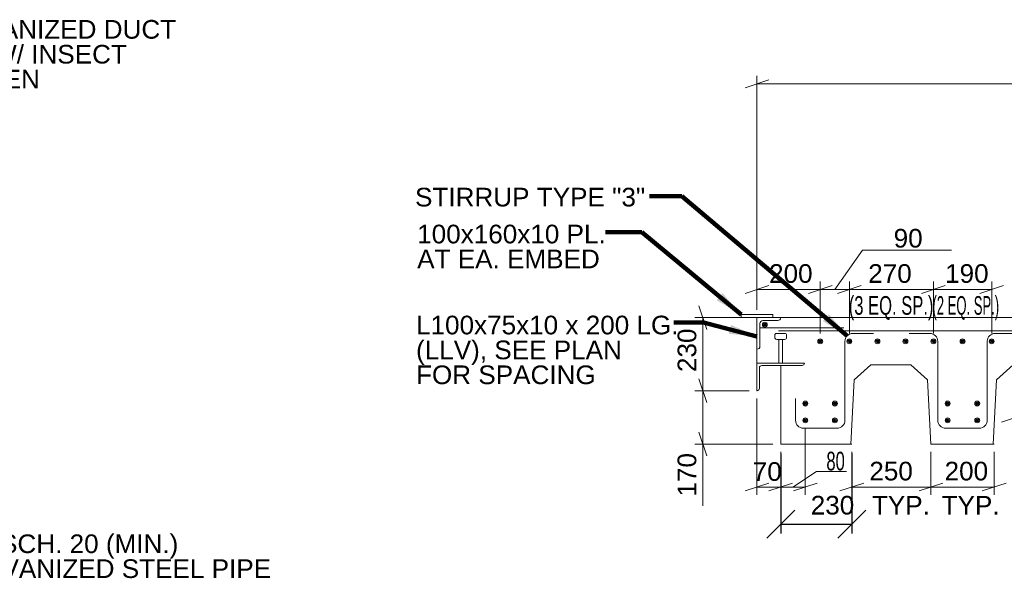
# Model space of a CAD drawing. Header units: inches. Extents: x 190257 to 203789, y 375460 to 385012.
# Tile 3 of 9: x 193520 to 196684, y 379672 to 381468. Entities that reach past the tile are written whole.
import ezdxf

# ---------------------------------------------------------------- set-up
doc = ezdxf.new("R2010")
doc.units = ezdxf.units.IN
doc.header["$MEASUREMENT"] = 0
for name, color, linetype, lineweight in [('G-ANNO-DIM', 1, 'Continuous', 0), ('G-ANNO-TEXT', 7, 'Continuous', 0), ('Level 1', 7, 'Continuous', 0), ('S-REIN-RBAR', 5, 'Continuous', 13)]:
    doc.layers.add(name, color=color, linetype=linetype, lineweight=lineweight)
doc.styles.add('1 20', font='arial.ttf', dxfattribs={"height": 60})
doc.styles.get("Standard").update_dxf_attribs({"font": 'ARCHSTYL.shx', "width": 0.75, "height": 50.8})
doc.styles.add('StyleArial', font='arial.ttf')
doc.dimstyles.new("3 4 1'-0", dxfattribs={"dimtxt": 60, "dimasz": 90, "dimexe": 30, "dimexo": 30, "dimgap": 30, "dimtad": 1, "dimdec": 0, "dimlfac": 0.003281, "dimzin": 11, "dimdsep": 46, "dimlunit": 5, "dimtxsty": '1 20', "dimblk1": 'OBLIQUE', "dimblk2": 'OBLIQUE', "dimsah": 1, "dimcen": 0, "dimadec": 4, "dimazin": 3, "dimtfac": 1, "dimtdec": 0, "dimtix": 1, "dimtofl": 0, "dimtmove": 0, "dimatfit": 3, "dimfxl": 1, "dimtolj": 1, "dimtzin": 0, "dimarcsym": 0})
doc.dimstyles.get("Standard").update_dxf_attribs({"dimtxt": 0.18, "dimasz": 0.18, "dimexe": 0.18, "dimexo": 0.0625, "dimgap": 0.09, "dimtad": 0, "dimtih": 1, "dimtoh": 1, "dimdec": 4, "dimzin": 0, "dimdsep": 46, "dimtxsty": 'Standard', "dimcen": 0.09, "dimadec": 0, "dimazin": 0, "dimtfac": 1, "dimtdec": 4, "dimtofl": 0, "dimtmove": 0, "dimatfit": 3, "dimfxl": 1, "dimtolj": 1, "dimtzin": 0, "dimarcsym": 0})

# ---------------------------------------------------------------- blocks, each defined once
blk = doc.blocks.new('l6x312x516-e')
at = {"layer": 'Level 1', "extrusion": (-3.8875e-16, 0, -1), "flags": 128}
blk.add_lwpolyline([(0, -88.9), (0, 0), (-152.4, 0), (-152.4, -0.3), (-152.4, -0.3, 0.414214), (-144.8, -7.9), (-144.8, -7.9), (-15.6, -7.9), (-15.6, -7.9, -0.414214), (-7.9, -15.6), (-8, -15.5), (-8, -81.3), (-7.9, -81.3, 0.414214), (-0.3, -88.9), (-0.3, -88.9), (0, -88.9)], format="xyb", dxfattribs=at)
blk = doc.blocks.new('REINFDOT1')
for radius in [0.0794, 0.0476, 0.0159]:
    blk.add_circle((0, 0), radius)
blk = doc.blocks.new('REINF. DOT')
at = {"layer": 'S-REIN-RBAR', "xscale": 100, "yscale": 100, "zscale": 100, "rotation": 270}
blk.add_blockref('REINFDOT1', (-927.9, -624.6), dxfattribs=at)
blk = doc.blocks.new('REINF. DOT1')
at = {"layer": 'S-REIN-RBAR', "xscale": 100, "yscale": 100, "zscale": 100, "rotation": 270}
blk.add_blockref('REINFDOT1', (-927.9, -624.6), dxfattribs=at)
blk = doc.blocks.new('REINF. DOT2')
at = {"layer": 'S-REIN-RBAR', "xscale": 100, "yscale": 100, "zscale": 100, "rotation": 270}
blk.add_blockref('REINFDOT1', (-927.9, -624.6), dxfattribs=at)
blk = doc.blocks.new('REINF. DOT3')
at = {"layer": 'S-REIN-RBAR', "xscale": 100, "yscale": 100, "zscale": 100, "rotation": 270}
blk.add_blockref('REINFDOT1', (-927.9, -624.6), dxfattribs=at)
blk = doc.blocks.new('REINF. DOT4')
at = {"layer": 'S-REIN-RBAR', "xscale": 100, "yscale": 100, "zscale": 100, "rotation": 270}
blk.add_blockref('REINFDOT1', (-927.9, -624.6), dxfattribs=at)
blk = doc.blocks.new('REINF. DOT5')
at = {"layer": 'S-REIN-RBAR', "xscale": 100, "yscale": 100, "zscale": 100, "rotation": 270}
blk.add_blockref('REINFDOT1', (-927.9, -624.6), dxfattribs=at)
blk = doc.blocks.new('REINF. DOT6')
at = {"layer": 'S-REIN-RBAR', "xscale": 100, "yscale": 100, "zscale": 100, "rotation": 270}
blk.add_blockref('REINFDOT1', (-927.9, -624.6), dxfattribs=at)
blk = doc.blocks.new('REINF. DOT28')
at = {"layer": 'S-REIN-RBAR', "xscale": 100, "yscale": 100, "zscale": 100, "rotation": 270}
blk.add_blockref('REINFDOT1', (-927.9, -624.6), dxfattribs=at)
blk = doc.blocks.new('REINF. DOT29')
at = {"layer": 'S-REIN-RBAR', "xscale": 100, "yscale": 100, "zscale": 100, "rotation": 270}
blk.add_blockref('REINFDOT1', (-927.9, -624.6), dxfattribs=at)
blk = doc.blocks.new('REINF. DOT30')
at = {"layer": 'S-REIN-RBAR', "xscale": 100, "yscale": 100, "zscale": 100, "rotation": 270}
blk.add_blockref('REINFDOT1', (-927.9, -624.6), dxfattribs=at)
blk = doc.blocks.new('REINF. DOT31')
at = {"layer": 'S-REIN-RBAR', "xscale": 100, "yscale": 100, "zscale": 100, "rotation": 270}
blk.add_blockref('REINFDOT1', (-927.9, -624.6), dxfattribs=at)
blk = doc.blocks.new('REINF. DOT32')
at = {"layer": 'S-REIN-RBAR', "xscale": 100, "yscale": 100, "zscale": 100, "rotation": 270}
blk.add_blockref('REINFDOT1', (-927.9, -624.6), dxfattribs=at)
blk = doc.blocks.new('REINF. DOT33')
at = {"layer": 'S-REIN-RBAR', "xscale": 100, "yscale": 100, "zscale": 100, "rotation": 270}
blk.add_blockref('REINFDOT1', (-927.9, -624.6), dxfattribs=at)
blk = doc.blocks.new('REINF. DOT34')
at = {"layer": 'S-REIN-RBAR', "xscale": 100, "yscale": 100, "zscale": 100, "rotation": 270}
blk.add_blockref('REINFDOT1', (-927.9, -624.6), dxfattribs=at)
blk = doc.blocks.new('REINF. DOT35')
at = {"layer": 'S-REIN-RBAR', "xscale": 100, "yscale": 100, "zscale": 100, "rotation": 270}
blk.add_blockref('REINFDOT1', (-927.9, -624.6), dxfattribs=at)
blk = doc.blocks.new('AnonymousCell')
at = {"layer": 'S-REIN-RBAR'}
for p, q in [((-171.4, 152.4), (-104.8, 152.4)), ((-79.4, 127), (-79.4, -127)), ((79.4, -127), (79.4, 127)), ((104.8, 152.4), (171.5, 152.4)), ((-54, -152.4), (54, -152.4))]:
    blk.add_line(p, q, dxfattribs=at)
at = {"layer": 'S-REIN-RBAR', "extrusion": (0, 0, -1)}
for centre, start, end in [((104.8, 127), 90, 180), ((-104.8, 127), 0, 90)]:
    blk.add_arc(centre, 25.4, start, end, dxfattribs=at)
at = {"layer": 'S-REIN-RBAR'}
for centre, start, end in [((-54, -127), 180, 270), ((54, -127), 270, 0)]:
    blk.add_arc(centre, 25.4, start, end, dxfattribs=at)
blk = doc.blocks.new('AnonymousCell5')
at = {"layer": 'S-REIN-RBAR'}
for p, q in [((33.4, 127), (33.4, -127)), ((125.5, 152.4), (58.8, 152.4)), ((-125.5, -127), (-125.5, -57.1)), ((8, -152.4), (-100.1, -152.4))]:
    blk.add_line(p, q, dxfattribs=at)
at = {"layer": 'S-REIN-RBAR', "extrusion": (0, 0, -1)}
blk.add_arc((-58.8, 127), 25.4, 0, 90, dxfattribs=at)
at = {"layer": 'S-REIN-RBAR'}
for centre, start, end in [((-100.1, -127), 180, 270), ((8, -127), 270, 0)]:
    blk.add_arc(centre, 25.4, start, end, dxfattribs=at)
blk = doc.blocks.new('AnonymousCell8')
at = {"layer": 'G-ANNO-TEXT'}
for p, q in [((-19.1, 34.9), (-19.1, 41.3)), ((12.7, 47.6), (-12.7, 47.6)), ((19, 34.9), (19, 41.3)), ((12.7, 28.6), (-12.7, 28.6)), ((6.3, -47.6), (6.3, 28.6))]:
    blk.add_line(p, q, dxfattribs=at)
at = {"layer": 'G-ANNO-TEXT', "extrusion": (0, 1.92474e-12, -1), "elevation": 0, "flags": 128}
blk.add_lwpolyline([(-6.3, -47.6), (6.3, -47.6), (6.3, 28.6)], dxfattribs=at)
at = {"layer": 'G-ANNO-TEXT', "extrusion": (0, 0, -1)}
for centre, start, end in [((12.7, 41.3), 0, 90), ((12.7, 34.9), 270, 0), ((-12.7, 41.3), 90, 180), ((-12.7, 34.9), 180, 270)]:
    blk.add_arc(centre, 6.35, start, end, dxfattribs=at)
blk = doc.blocks.new('l4x3x38-e')
at = {"layer": 'Level 1', "extrusion": (2.53396e-15, 0, -1), "flags": 128}
blk.add_lwpolyline([(-9.5, -92.2, 0.414214), (-0.1, -101.6), (-0.1, -101.6), (0, -101.6), (0, 0), (-76.2, 0), (-76.2, -0.1), (-76.2, -0.1, 0.414214), (-66.8, -9.5), (-66.8, -9.5), (-18.9, -9.5), (-18.9, -9.5, -0.414214), (-9.5, -18.9), (-9.5, -18.9), (-9.5, -92.2)], format="xyb", dxfattribs=at)
blk = doc.blocks.new('REINF. DOT75')
at = {"layer": 'S-REIN-RBAR', "xscale": 100, "yscale": 100, "zscale": 100, "rotation": 270}
blk.add_blockref('REINFDOT1', (-927.9, -624.6), dxfattribs=at)
blk = doc.blocks.new('_Oblique')
at = {"color": 0, "linetype": 'ByBlock', "lineweight": -2}
blk.add_line((-0.5, -0.5), (0.5, 0.5), dxfattribs=at)
blk = doc.blocks.new('*D231')
at = {"layer": 'Defpoints', "color": 0, "transparency": 16777216}
for p in [(195965.2, 380103.7), (196193.8, 380103.7, 0), (196193.8, 379845.9)]:
    blk.add_point(p, dxfattribs=at)
at = {"layer": 'G-ANNO-DIM', "color": 0, "lineweight": -2, "transparency": 16777216}
for p, q in [((195965.2, 380073.7), (195965.2, 379815.9)), ((196193.8, 380073.7), (196193.8, 379815.9)), ((195965.2, 379845.9), (196193.8, 379845.9))]:
    blk.add_line(p, q, dxfattribs=at)
at = {"layer": 'G-ANNO-DIM', "color": 0, "lineweight": -2, "transparency": 16777216, "xscale": 90, "yscale": 90, "zscale": 90, "rotation": 180}
blk.add_blockref('_Oblique', (195965.2, 379845.9), dxfattribs=at)
at = {"layer": 'G-ANNO-DIM', "color": 0, "lineweight": -2, "transparency": 16777216, "xscale": 90, "yscale": 90, "zscale": 90}
blk.add_blockref('_Oblique', (196193.8, 379845.9), dxfattribs=at)
at = {"layer": 'G-ANNO-DIM', "color": 0, "transparency": 16777216, "insert": (196131.6, 379906.6), "char_height": 60, "attachment_point": 5, "style": 'StyleArial'}
blk.add_mtext('\\A1;230', dxfattribs=at)

msp = doc.modelspace()

# ---------------------------------------------------------------- linework, layer by layer
at = {"layer": 'G-ANNO-DIM'}
for p, q in [((195889, 380535.5, -134.1), (195889, 381287.3, -134.1)), ((195850.9, 381249.2), (195927.1, 381274.6)), ((195889, 381261.9, -134.1), (198997.4, 381261.9, -134.1)), ((196139.1, 380600.6), (196227.9, 380726.7)), ((196513.8, 380726.7), (196227.9, 380726.7)), ((195889, 380535.5, -134.1), (195889, 380626, -134.1)), ((196092.2, 380459.3), (196092.2, 380626)), ((196092.2, 380459.3, -134.1), (196092.2, 380626, -134.1)), ((196185.9, 380459.3), (196185.9, 380626)), ((196185.9, 380459.3, -44.7), (196185.9, 380626, -44.7)), ((196455.8, 380459.3), (196455.8, 380626)), ((196455.8, 380459.3, -44.7), (196455.8, 380626, -44.7)), ((196643.1, 380459.3), (196643.1, 380626)), ((195850.9, 380587.9, -134.1), (195927.1, 380613.3, -134.1)), ((195889, 380600.6, -134.1), (196092.2, 380600.6, -134.1)), ((196054.1, 380587.9), (196130.3, 380613.3)), ((196130.3, 380613.3, -134.1), (196054.1, 380587.9, -134.1)), ((196185.9, 380600.6), (196092.2, 380600.6)), ((196224, 380613.3), (196147.8, 380587.9)), ((196147.8, 380587.9, -44.7), (196224, 380613.3, -44.7)), ((196196.9, 380600.6, -44.7), (196185.9, 380600.6, -44.7)), ((196185.9, 380600.6, -44.7), (196455.8, 380600.6, -44.7)), ((196417.7, 380587.9), (196493.9, 380613.3)), ((196493.9, 380613.3, -44.7), (196417.7, 380587.9, -44.7)), ((196463.6, 380600.6), (196455.8, 380600.6)), ((196455.8, 380600.6), (196643.1, 380600.6)), ((196681.2, 380613.3), (196605, 380587.9)), ((195702.5, 380548.2, -134.1), (195727.9, 380472, -134.1)), ((195863.6, 380510.1, -134.1), (195689.8, 380510.1, -134.1)), ((195715.2, 380504.7, -134.1), (195715.2, 380510.1, -134.1)), ((195715.2, 380510.1, -134.1), (195715.2, 380275.1, -134.1)), ((195727.9, 380237, -134.1), (195702.5, 380313.2, -134.1)), ((195702.5, 380313.2, -134.1), (195727.9, 380237, -134.1)), ((195863.6, 380275.1, -134.1), (195689.8, 380275.1, -134.1)), ((195715.2, 380103.7, -134.1), (195715.2, 380275.1, -134.1)), ((195889, 380249.7, -134.1), (195889, 379940, -134.1)), ((196674.1, 380174.1, -134.1), (196750.3, 380199.5, -134.1)), ((196044.2, 380154.5, -134.1), (196044.2, 379940, -134.1)), ((195727.9, 380065.6, -134.1), (195702.5, 380141.8, -134.1)), ((195939.8, 380103.7, -134.1), (195689.8, 380103.7, -134.1)), ((195715.2, 379905, -134.1), (195715.2, 380103.7, -134.1)), ((195965.2, 380078.3, -134.1), (195965.2, 379940, -134.1)), ((195965.2, 380078.3, -134.1), (195965.2, 379940, -134.1)), ((195965.2, 380078.3, -134.1), (195965.2, 379940, -134.1)), ((196193.8, 380078.3, -134.1), (196193.8, 379940, -134.1)), ((196193.8, 380078.3, -134.1), (196193.8, 379940, -134.1)), ((196447.8, 380078.3, -134.1), (196447.8, 379940, -134.1)), ((196447.8, 380078.3, -134.1), (196447.8, 379940, -134.1)), ((196651, 380078.3, -134.1), (196651, 379940, -134.1)), ((196004.7, 379965.4), (196080.1, 380015.3)), ((196176.4, 380015.3, -134.1), (196080.1, 380015.3, -134.1)), ((195850.9, 379952.7, -134.1), (195927.1, 379978.1, -134.1)), ((195965.2, 379965.4, -134.1), (195889, 379965.4, -134.1)), ((195927.1, 379952.7, -134.1), (196003.3, 379978.1, -134.1)), ((195927.1, 379952.7, -134.1), (196003.3, 379978.1, -134.1)), ((195964.1, 379965.4, -134.1), (195965.2, 379965.4, -134.1)), ((196044.2, 379965.4, -134.1), (195965.2, 379965.4, -134.1)), ((196082.3, 379978.1, -134.1), (196006.1, 379952.7, -134.1)), ((196155.7, 379952.7), (196231.9, 379978.1)), ((196193.8, 379965.4, -134.1), (196447.8, 379965.4, -134.1)), ((196409.7, 379952.7), (196485.9, 379978.1)), ((196447.8, 379965.4, -134.1), (196651, 379965.4, -134.1)), ((196612.9, 379952.7), (196689.1, 379978.1))]:
    msp.add_line(p, q, dxfattribs=at)
at = {"layer": 'G-ANNO-TEXT'}
for p, q in [((195889, 380510.1, -134.1), (195889, 380364, -134.1)), ((195889, 380510.1, -134.1), (198921.2, 380510.1, -134.1)), ((195965.2, 380103.7, -134.1), (195965.2, 380356.1, -134.1)), ((196201.6, 380309.9, -134.1), (196255, 380357.7, -134.1)), ((196255, 380357.7, -134.1), (196383.6, 380357.7, -134.1)), ((196437, 380309.9, -134.1), (196383.6, 380357.7, -134.1)), ((196658.8, 380309.9, -134.1), (196712.2, 380357.7, -134.1)), ((196190.8, 380103.7, -134.1), (196201.6, 380309.9, -134.1)), ((196447.8, 380103.7, -134.1), (196437, 380309.9, -134.1)), ((196648, 380103.7, -134.1), (196658.8, 380309.9, -134.1)), ((195965.2, 380103.7, -134.1), (196193.8, 380103.7, -134.1)), ((196447.8, 380103.7, -134.1), (196651, 380103.7, -134.1))]:
    msp.add_line(p, q, dxfattribs=at)
at = {"layer": 'G-ANNO-TEXT', "extrusion": (0, 0, -1), "flags": 128}
msp.add_lwpolyline([(-195838.2, 380519.6), (-195939.8, 380519.6), (-195939.8, 380510.1), (-195838.2, 380510.1), (-195838.2, 380519.6)], dxfattribs=at)
at = {"layer": 'S-REIN-RBAR'}
for p, q in [((195898.6, 380476.9, 46.4), (196167.9, 380476.9, -134.1)), ((195958.4, 380467.7), (198862.4, 380467.7))]:
    msp.add_line(p, q, dxfattribs=at)

# ---------------------------------------------------------------- block references
at = {"color": 7, "linetype": 'Continuous', "lineweight": 0}
for name, p in [('l4x3x38-e', (195889, 380510.1, -268.2)), ('REINF. DOT75', (196842.2, 381111.9, -44.7)), ('AnonymousCell8', (195965.2, 380411.6, -44.7)), ('AnonymousCell5', (196138.3, 380306.9, -134.1)), ('REINF. DOT', (197020.2, 381058.4, -44.7)), ('REINF. DOT1', (197113.8, 381058.4, -44.7)), ('REINF. DOT5', (197203.8, 381058.4, -44.7)), ('REINF. DOT6', (197293.8, 381058.4, -44.7)), ('AnonymousCell', (196549.4, 380306.9, -134.1)), ('REINF. DOT2', (197383.7, 381058.4, -44.7)), ('REINF. DOT4', (197477.4, 381058.4, -44.7)), ('REINF. DOT3', (197571, 381058.4, -44.7)), ('l6x312x516-e', (195889, 380364, -134.1)), ('REINF. DOT29', (196972.2, 380858.4, -44.7)), ('REINF. DOT31', (197067.4, 380858.4, -44.7)), ('REINF. DOT33', (197429.4, 380858.4, -44.7)), ('REINF. DOT35', (197524.6, 380858.4, -44.7)), ('REINF. DOT28', (196972.2, 380804.4, -44.7)), ('REINF. DOT30', (197067.4, 380804.4, -44.7)), ('REINF. DOT32', (197429.4, 380804.4, -44.7)), ('REINF. DOT34', (197524.6, 380804.4, -44.7))]:
    msp.add_blockref(name, p, dxfattribs=at)

# ---------------------------------------------------------------- texts
at = {"layer": 'G-ANNO-DIM', "color": 7, "linetype": 'Continuous', "char_height": 60, "attachment_point": 5, "line_spacing_factor": 0.8, "style": '1 20'}
for s, insert in [('90', (196374.7, 380764.8)), ('200', (195997.8, 380651.4, -134.1)), ('270', (196316.3, 380651.4, -44.7)), ('190', (196563.3, 380651.4)), ('{\\W0.635;80}', (196141.6, 380048.4, -134.1)), ('250', (196319.9, 380016.2, -134.1)), ('200', (196561.7, 380016.2, -134.1))]:
    msp.add_mtext(s, dxfattribs=dict(at, insert=insert))
at = {"layer": 'G-ANNO-DIM', "color": 7, "linetype": 'Continuous', "char_height": 60, "attachment_point": 5, "rotation": 90, "line_spacing_factor": 0.8, "style": '1 20'}
for s, insert in [('230', (195664.4, 380405, -134.1)), ('170', (195664.4, 380004.7, -134.1))]:
    msp.add_mtext(s, dxfattribs=dict(at, insert=insert))
at = {"layer": 'G-ANNO-DIM', "color": 7, "linetype": 'Continuous', "insert": (195922, 380014.8, -134.1), "char_height": 60, "width": 30, "attachment_point": 5, "line_spacing_factor": 0.8, "style": '1 20'}
msp.add_mtext('70', dxfattribs=at)
at = {"layer": 'G-ANNO-TEXT', "color": 7, "char_height": 60, "attachment_point": 1, "line_spacing_factor": 0.8, "style": '1 20'}
for s, insert in [('GALVANIZED DUCT\\PCAP W/ INSECT\\PSCREEN', (193236, 381466.8, -134.1)), ('STIRRUP TYPE "3"', (194790.4, 380927.4)), ('100x160x10 PL.\\PAT EA. EMBED', (194797.3, 380808.7)), ('{\\W0.635;(3 EQ. SP.)}', (196183.9, 380579.2)), ('{\\W0.5;(2 EQ. SP.)}', (196452.8, 380579.2)), ('L100x75x10 x 200 LG.\\P(LLV), SEE PLAN\\PFOR SPACING', (194793.6, 380516.2)), ('TYP.', (196258.3, 379936.8)), ('TYP.', (196482.2, 379936.8)), ('300 SCH. 20 (MIN.)\\PGALVANIZED STEEL PIPE', (193294, 379813, -134.1))]:
    msp.add_mtext(s, dxfattribs=dict(at, insert=insert))

# ---------------------------------------------------------------- dimensions: what is measured, and where the dimension line sits
at = {"layer": 'G-ANNO-DIM'}
dim = msp.add_linear_dim(base=(196193.8, 379845.9, -134.1), p1=(195965.2, 380103.7, -134.1), p2=(196193.8, 380103.7, -134.1), text='230', dimstyle='Standard', override={"dimtxt": 60, "dimasz": 90, "dimexe": 30, "dimexo": 30, "dimgap": 30, "dimtad": 1, "dimtih": 0, "dimtoh": 0, "dimdec": 0, "dimzin": 11, "dimtxsty": 'StyleArial', "dimblk1": 'Oblique', "dimblk2": 'Oblique', "dimsah": 1, "dimcen": 0, "dimtix": 1, "dimfrac": 2}, dxfattribs=at)
dim.commit()
dim.dimension.update_dxf_attribs({"geometry": '*D231', "text_midpoint": (196131.6, 379845.9, -134.1), "dimtype": 160})

# ---------------------------------------------------------------- leaders
at = {"layer": 'G-ANNO-TEXT'}
for points in [[(196179.1, 380451.8), (195647.1, 380900.3), (195543.6, 380900.3)], [(195838.2, 380519.6), (195519.3, 380784.9), (195402.1, 380784.9)], [(195889, 380449.4), (195717.3, 380494.8), (195621.5, 380494.8)]]:
    msp.add_leader(points, dimstyle="3 4 1'-0", override={"dimscale": 1, "dimtxt": 60, "dimasz": 90, "dimgap": 30, "dimtad": 1, "dimclrd": 0, "dimlwd": 65534}, dxfattribs=at)

doc.saveas('drawing.dxf')
